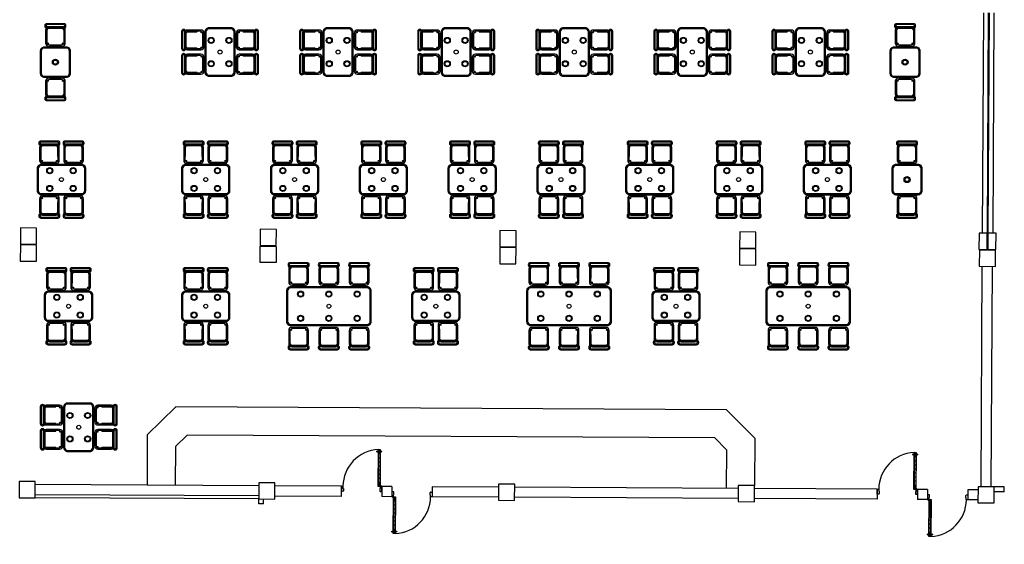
# Model space of a CAD drawing. Header units: metres. Extents: x 2232.4 to 2275.2, y 411.9 to 437.5.
# Tile 10 of 16: x 2250.1 to 2274.5, y 411.9 to 424.9. Entities that reach past the tile are written whole.
import ezdxf

# ---------------------------------------------------------------- set-up
doc = ezdxf.new("R2010")
doc.units = ezdxf.units.M
for name, color, linetype in [('CL', 40, 'Continuous'), ('DOOR', 5, 'Continuous'), ('FR', 60, 'Continuous'), ('RP_CHAIRS', 7, 'Continuous'), ('RP_TABLES', 7, 'Continuous'), ('WALL NEW', 40, 'Continuous')]:
    doc.layers.add(name, color=color, linetype=linetype)

# ---------------------------------------------------------------- blocks, each defined once
blk = doc.blocks.new('GGQWE')
at = {"layer": 'DOOR'}
for p, q in [((-89.104, -165.552), (-89.133, -165.524)), ((-89.126, -165.517), (-89.048, -165.439)), ((-89.051, -165.513), (-89.09, -165.552)), ((-89.023, -165.471), (-89.055, -165.503)), ((-89.055, -165.503), (-89.051, -165.506)), ((-89.048, -165.439), (-89.023, -165.464)), ((-88.404, -166.083), (-87.756, -165.435)), ((-87.721, -165.47), (-88.369, -166.118)), ((-87.824, -165.509), (-88.33, -166.015)), ((-87.795, -165.537), (-88.302, -166.044)), ((-87.878, -165.62), (-87.906, -165.591)), ((-87.827, -165.505), (-87.792, -165.541)), ((-87.817, -165.516), (-87.746, -165.445)), ((-87.802, -165.53), (-87.732, -165.459)), ((-87.756, -165.435), (-87.721, -165.47)), ((-88.16, -165.902), (-88.189, -165.874)), ((-88.09, -165.832), (-88.118, -165.803)), ((-88.019, -165.761), (-88.047, -165.733)), ((-87.948, -165.69), (-87.977, -165.662)), ((-88.369, -166.118), (-88.404, -166.083)), ((-88.394, -166.093), (-88.323, -166.023)), ((-88.38, -166.107), (-88.309, -166.037)), ((-88.298, -166.047), (-88.334, -166.012)), ((-88.231, -165.973), (-88.259, -165.945)), ((-88.415, -166.15), (-88.454, -166.189)), ((-88.454, -166.203), (-88.426, -166.231)), ((-88.426, -166.231), (-88.341, -166.146)), ((-88.404, -166.153), (-88.408, -166.15)), ((-88.373, -166.122), (-88.404, -166.153)), ((-88.341, -166.146), (-88.366, -166.122))]:
    blk.add_line(p, q, dxfattribs=at)
for centre in [(-87.808, -165.454), (-87.741, -165.521)]:
    blk.add_circle(centre, 0.015, dxfattribs=at)
for centre, radius, start, end in [((-88.372, -166.12), 0.921, 48.0816, 134.8026), ((-89.097, -165.545), 0.01, 225, 315), ((-89.055, -165.51), 0.005, 315, 45), ((-89.027, -165.467), 0.005, 315, 45), ((-87.816, -165.48), 0.012, 348.7114, 80.03), ((-87.782, -165.446), 0.012, 189.97, 281.2886), ((-87.766, -165.529), 0.012, 9.97, 101.2886), ((-87.733, -165.496), 0.012, 168.7114, 260.03), ((-88.369, -166.125), 0.005, 45, 135), ((-88.447, -166.196), 0.01, 135, 225), ((-88.411, -166.153), 0.005, 45, 135)]:
    blk.add_arc(centre, radius, start, end, dxfattribs=at)
blk.add_point((-88.347, -166.118), dxfattribs=at)
blk = doc.blocks.new('WWWWE')
at = {"layer": 'DOOR'}
for q in [(-33.096, -140.722), (-33.019, -140.8)]:
    blk.add_line((-33.104, -140.715), q, dxfattribs=at)
at = {"layer": 'FR', "rotation": 269.9999999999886}
blk.add_blockref('GGQWE', (132.421, -229.848), dxfattribs=at)
blk = doc.blocks.new('RP_MODERN_TABLE_4')
at = {"color": 0}
for points in [[(-0.5, -0.375), (0.5, -0.375, 0.414214), (0.6, -0.275), (0.6, 0.275, 0.414214), (0.5, 0.375), (-0.5, 0.375, 0.414214), (-0.6, 0.275), (-0.6, -0.275, 0.414214)], [(-0.495, -0.35), (0.495, -0.35, 0.414214), (0.575, -0.27), (0.575, 0.27, 0.414214), (0.495, 0.35), (-0.495, 0.35, 0.414214), (-0.575, 0.27), (-0.575, -0.27, 0.414214)]]:
    blk.add_lwpolyline(points, format="xyb", close=True, dxfattribs=at)
for centre, radius in [((-0.29, 0.22), 0.075), ((-0.29, 0.22), 0.06), ((0.29, 0.22), 0.075), ((0.29, 0.22), 0.06), ((0, 0), 0.05), ((-0.29, -0.22), 0.075), ((-0.29, -0.22), 0.06), ((0.29, -0.22), 0.075), ((0.29, -0.22), 0.06)]:
    blk.add_circle(centre, radius, dxfattribs=at)
blk = doc.blocks.new('RP_MODERN_CHAIR')
at = {"color": 0}
for points in [[(-0.212, 0.172), (0.212, 0.172, 0.414214), (0.262, 0.222), (0.262, 0.229, 0.414214), (0.212, 0.279), (-0.212, 0.279, 0.414214), (-0.262, 0.229), (-0.262, 0.222, 0.414214)], [(-0.205, 0.195), (0.205, 0.195, 0.414214), (0.23, 0.22), (0.23, 0.23, 0.414214), (0.205, 0.255), (-0.205, 0.255, 0.414214), (-0.23, 0.23), (-0.23, 0.22, 0.414214)], [(-0.17, -0.275), (0.17, -0.275, 0.414214), (0.245, -0.2), (0.245, 0.13, 0.414214), (0.17, 0.205), (-0.17, 0.205, 0.414214), (-0.245, 0.13), (-0.245, -0.2, 0.414214)], [(-0.223, -0.11), (-0.217, -0.11, 0.414214), (-0.205, -0.098), (-0.205, 0.158, 0.414214), (-0.217, 0.17), (-0.223, 0.17, 0.414214), (-0.235, 0.158), (-0.235, -0.098, 0.414214)], [(-0.15, -0.245), (0.15, -0.245, 0.414214), (0.215, -0.18), (0.215, 0.105, 0.414214), (0.15, 0.17), (-0.15, 0.17, 0.414214), (-0.215, 0.105), (-0.215, -0.18, 0.414214)], [(0.217, -0.11), (0.223, -0.11, 0.414214), (0.235, -0.098), (0.235, 0.158, 0.414214), (0.223, 0.17), (0.217, 0.17, 0.414214), (0.205, 0.158), (0.205, -0.098, 0.414214)]]:
    blk.add_lwpolyline(points, format="xyb", close=True, dxfattribs=at)
for centre in [(-0.19, 0.185), (0.19, 0.185), (-0.19, -0.215), (0.19, -0.215)]:
    blk.add_circle(centre, 0.016, dxfattribs=at)
blk = doc.blocks.new('RP_MODERN_TABLE_6')
at = {"color": 0}
for points in [[(-0.95, -0.48), (0.95, -0.48, 0.414214), (1.05, -0.38), (1.05, 0.38, 0.414214), (0.95, 0.48), (-0.95, 0.48, 0.414214), (-1.05, 0.38), (-1.05, -0.38, 0.414214)], [(-0.945, -0.455), (0.945, -0.455, 0.414214), (1.025, -0.375), (1.025, 0.375, 0.414214), (0.945, 0.455), (-0.945, 0.455, 0.414214), (-1.025, 0.375), (-1.025, -0.375, 0.414214)]]:
    blk.add_lwpolyline(points, format="xyb", close=True, dxfattribs=at)
for centre, radius in [((-0.7, 0.3), 0.075), ((-0.7, 0.3), 0.06), ((0, 0.3), 0.075), ((0, 0.3), 0.06), ((0.7, 0.3), 0.075), ((0.7, 0.3), 0.06), ((0, 0), 0.05), ((-0.7, -0.3), 0.075), ((-0.7, -0.3), 0.06), ((0, -0.3), 0.075), ((0, -0.3), 0.06), ((0.7, -0.3), 0.075), ((0.7, -0.3), 0.06)]:
    blk.add_circle(centre, radius, dxfattribs=at)
blk = doc.blocks.new('RP_MODERN_TABLE_2')
at = {"color": 0}
for points in [[(-0.275, -0.375), (0.275, -0.375, 0.414214), (0.375, -0.275), (0.375, 0.275, 0.414214), (0.275, 0.375), (-0.275, 0.375, 0.414214), (-0.375, 0.275), (-0.375, -0.275, 0.414214)], [(-0.27, -0.35), (0.27, -0.35, 0.414214), (0.35, -0.27), (0.35, 0.27, 0.414214), (0.27, 0.35), (-0.27, 0.35, 0.414214), (-0.35, 0.27), (-0.35, -0.27, 0.414214)]]:
    blk.add_lwpolyline(points, format="xyb", close=True, dxfattribs=at)
for radius in [0.075, 0.06, 0.05]:
    blk.add_circle((0, 0), radius, dxfattribs=at)

msp = doc.modelspace()

# ---------------------------------------------------------------- linework, layer by layer
at = {"layer": 'CL'}
for points in [[(2250.557, 419.336), (2250.56, 419.736), (2250.16, 419.739), (2250.157, 419.339)], [(2256.497, 419.304), (2256.499, 419.704), (2256.099, 419.706), (2256.097, 419.306)], [(2262.437, 419.272), (2262.439, 419.672), (2262.039, 419.674), (2262.037, 419.274)], [(2268.376, 419.239), (2268.378, 419.639), (2267.978, 419.642), (2267.976, 419.242)], [(2274.106, 419.208), (2274.108, 419.608), (2273.908, 419.609), (2273.906, 419.209)], [(2274.326, 419.207), (2274.328, 419.607), (2274.128, 419.608), (2274.126, 419.208)], [(2250.555, 418.916), (2250.557, 419.316), (2250.157, 419.319), (2250.155, 418.919)], [(2256.497, 419.284), (2256.495, 418.884), (2256.095, 418.886), (2256.097, 419.286)], [(2262.434, 418.852), (2262.437, 419.252), (2262.037, 419.254), (2262.034, 418.854)], [(2268.374, 418.819), (2268.376, 419.219), (2267.976, 419.222), (2267.974, 418.822)], [(2274.314, 418.787), (2274.316, 419.187), (2273.916, 419.189), (2273.914, 418.789)], [(2250.523, 413.051), (2250.525, 413.451), (2250.125, 413.453), (2250.123, 413.053)], [(2256.463, 413.019), (2256.465, 413.419), (2256.065, 413.421), (2256.063, 413.021)], [(2262.402, 412.986), (2262.405, 413.386), (2262.005, 413.388), (2262.002, 412.988)], [(2268.342, 412.954), (2268.344, 413.354), (2267.944, 413.356), (2267.942, 412.956)], [(2274.282, 412.922), (2274.284, 413.322), (2273.884, 413.324), (2273.882, 412.924)]]:
    msp.add_lwpolyline(points, close=True, dxfattribs=at)
at = {"layer": 'FR'}
for p, q in [((2253.302, 414.611), (2254.005, 415.308)), ((2267.654, 415.233), (2254.005, 415.308)), ((2268.351, 414.529), (2267.654, 415.233)), ((2253.302, 414.611), (2253.295, 413.361)), ((2254, 414.318), (2254.292, 414.606)), ((2267.361, 414.535), (2254.292, 414.606)), ((2267.649, 414.243), (2267.361, 414.535)), ((2268.351, 414.529), (2268.344, 413.354)), ((2254, 414.318), (2253.995, 413.358)), ((2267.649, 414.243), (2267.644, 413.283))]:
    msp.add_line(p, q, dxfattribs=at)
at = {"layer": 'WALL NEW'}
for p, q in [((2274.018, 425.073), (2273.988, 419.609)), ((2274.138, 425.073), (2274.108, 419.608)), ((2274.158, 425.073), (2274.128, 419.608)), ((2274.278, 425.072), (2274.248, 419.607)), ((2273.959, 413.323), (2273.989, 418.789)), ((2274.209, 413.322), (2274.239, 418.788)), ((2256.065, 413.346), (2250.525, 413.376)), ((2258.109, 413.335), (2256.465, 413.344)), ((2258.109, 413.335), (2258.108, 413.085)), ((2259.109, 413.33), (2259.108, 413.08)), ((2259.359, 413.328), (2259.109, 413.33)), ((2259.359, 413.328), (2259.358, 413.078)), ((2260.359, 413.323), (2260.358, 413.073)), ((2262.004, 413.314), (2260.359, 413.323)), ((2267.944, 413.282), (2262.404, 413.312)), ((2271.383, 413.263), (2268.344, 413.279)), ((2271.383, 413.263), (2271.382, 413.013)), ((2272.383, 413.258), (2272.382, 413.008)), ((2272.633, 413.256), (2272.383, 413.258)), ((2272.633, 413.256), (2272.632, 413.006)), ((2273.633, 413.251), (2273.632, 413.001)), ((2273.883, 413.249), (2273.633, 413.251)), ((2274.534, 413.32), (2274.284, 413.322)), ((2274.533, 413.2), (2274.534, 413.32)), ((2256.063, 413.021), (2250.523, 413.051)), ((2256.063, 413.096), (2250.524, 413.126)), ((2256.062, 412.901), (2256.063, 413.021)), ((2256.182, 412.9), (2256.183, 413.02)), ((2258.108, 413.085), (2256.463, 413.094)), ((2259.358, 413.078), (2259.108, 413.08)), ((2262.003, 413.064), (2260.358, 413.073)), ((2267.942, 413.032), (2262.403, 413.062)), ((2271.382, 413.013), (2268.342, 413.029)), ((2272.632, 413.006), (2272.382, 413.008)), ((2273.882, 412.999), (2273.632, 413.001)), ((2274.533, 413.2), (2274.283, 413.202)), ((2256.182, 412.9), (2256.062, 412.901))]:
    msp.add_line(p, q, dxfattribs=at)

# ---------------------------------------------------------------- block references
at = {"layer": 'FR'}
for p, rotation in [((2134.789, 337.792), 134.688309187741), ((2148.063, 337.72), 134.688309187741), ((2383.679, 488.616), 314.6883091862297), ((2396.953, 488.544), 314.6883091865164)]:
    msp.add_blockref('WWWWE', p, dxfattribs=dict(at, rotation=rotation))
at = {"layer": 'RP_CHAIRS'}
for p in [(2251.025, 424.525), (2272.075, 424.525), (2250.875, 421.615), (2251.475, 421.615), (2254.45, 421.615), (2255.05, 421.615), (2256.65, 421.615), (2257.25, 421.615), (2258.85, 421.615), (2259.45, 421.615), (2261.05, 421.615), (2261.65, 421.615), (2263.25, 421.615), (2263.85, 421.615), (2265.45, 421.615), (2266.05, 421.615), (2267.65, 421.615), (2268.25, 421.615), (2269.85, 421.615), (2270.45, 421.615), (2272.125, 421.615), (2257.05, 418.6), (2257.8, 418.6), (2258.55, 418.6), (2263, 418.6), (2263.75, 418.6), (2264.5, 418.6), (2268.925, 418.6), (2269.675, 418.6), (2270.425, 418.6), (2251.05, 418.475), (2251.65, 418.475), (2254.45, 418.475), (2255.05, 418.475), (2260.15, 418.475), (2260.75, 418.475), (2266.1, 418.475), (2266.7, 418.475)]:
    msp.add_blockref('RP_MODERN_CHAIR', p, dxfattribs=at)
for p, rotation in [((2254.429, 424.4), 90), ((2255.779, 424.4), 270), ((2257.354, 424.4), 90), ((2258.704, 424.4), 270), ((2260.279, 424.4), 90), ((2261.629, 424.4), 270), ((2263.204, 424.4), 90), ((2264.554, 424.4), 270), ((2266.129, 424.4), 90), ((2267.479, 424.4), 270), ((2269.054, 424.4), 90), ((2270.404, 424.4), 270), ((2254.429, 423.8), 90), ((2255.779, 423.8), 270), ((2257.354, 423.8), 90), ((2258.704, 423.8), 270), ((2260.279, 423.8), 90), ((2261.629, 423.8), 270), ((2263.204, 423.8), 90), ((2264.554, 423.8), 270), ((2266.129, 423.8), 90), ((2267.479, 423.8), 270), ((2269.054, 423.8), 90), ((2270.404, 423.8), 270), ((2251.025, 423.175), 180), ((2272.075, 423.175), 180), ((2250.875, 420.265), 180), ((2251.475, 420.265), 180), ((2254.45, 420.265), 180), ((2255.05, 420.265), 180), ((2256.65, 420.265), 180), ((2257.25, 420.265), 180), ((2258.85, 420.265), 180), ((2259.45, 420.265), 180), ((2261.05, 420.265), 180), ((2261.65, 420.265), 180), ((2263.25, 420.265), 180), ((2263.85, 420.265), 180), ((2265.45, 420.265), 180), ((2266.05, 420.265), 180), ((2267.65, 420.265), 180), ((2268.25, 420.265), 180), ((2269.85, 420.265), 180), ((2270.45, 420.265), 180), ((2272.125, 420.265), 180), ((2251.05, 417.125), 180), ((2251.65, 417.125), 180), ((2254.45, 417.125), 180), ((2255.05, 417.125), 180), ((2260.15, 417.125), 180), ((2260.75, 417.125), 180), ((2266.1, 417.125), 180), ((2266.7, 417.125), 180), ((2257.05, 417), 180), ((2257.8, 417), 180), ((2258.55, 417), 180), ((2263, 417), 180), ((2263.75, 417), 180), ((2264.5, 417), 180), ((2268.925, 417), 180), ((2269.675, 417), 180), ((2270.425, 417), 180), ((2250.929, 415.1), 90), ((2252.279, 415.1), 270), ((2250.929, 414.5), 90), ((2252.279, 414.5), 270)]:
    msp.add_blockref('RP_MODERN_CHAIR', p, dxfattribs=dict(at, rotation=rotation))
at = {"layer": 'RP_TABLES', "rotation": 90}
for name, p in [('RP_MODERN_TABLE_4', (2255.104, 424.1)), ('RP_MODERN_TABLE_4', (2258.029, 424.1)), ('RP_MODERN_TABLE_4', (2260.954, 424.1)), ('RP_MODERN_TABLE_4', (2263.879, 424.1)), ('RP_MODERN_TABLE_4', (2266.804, 424.1)), ('RP_MODERN_TABLE_4', (2269.729, 424.1)), ('RP_MODERN_TABLE_2', (2251.025, 423.85)), ('RP_MODERN_TABLE_2', (2272.075, 423.85)), ('RP_MODERN_TABLE_2', (2272.125, 420.94)), ('RP_MODERN_TABLE_4', (2251.604, 414.8))]:
    msp.add_blockref(name, p, dxfattribs=at)
at = {"layer": 'RP_TABLES'}
for name, p in [('RP_MODERN_TABLE_4', (2251.175, 420.94)), ('RP_MODERN_TABLE_4', (2254.75, 420.94)), ('RP_MODERN_TABLE_4', (2256.95, 420.94)), ('RP_MODERN_TABLE_4', (2259.15, 420.94)), ('RP_MODERN_TABLE_4', (2261.35, 420.94)), ('RP_MODERN_TABLE_4', (2263.55, 420.94)), ('RP_MODERN_TABLE_4', (2265.75, 420.94)), ('RP_MODERN_TABLE_4', (2267.95, 420.94)), ('RP_MODERN_TABLE_4', (2270.15, 420.94)), ('RP_MODERN_TABLE_4', (2251.35, 417.8)), ('RP_MODERN_TABLE_4', (2254.75, 417.8)), ('RP_MODERN_TABLE_6', (2257.8, 417.8)), ('RP_MODERN_TABLE_4', (2260.45, 417.8)), ('RP_MODERN_TABLE_6', (2263.75, 417.8)), ('RP_MODERN_TABLE_4', (2266.4, 417.8)), ('RP_MODERN_TABLE_6', (2269.675, 417.8))]:
    msp.add_blockref(name, p, dxfattribs=at)

doc.saveas('drawing.dxf')
